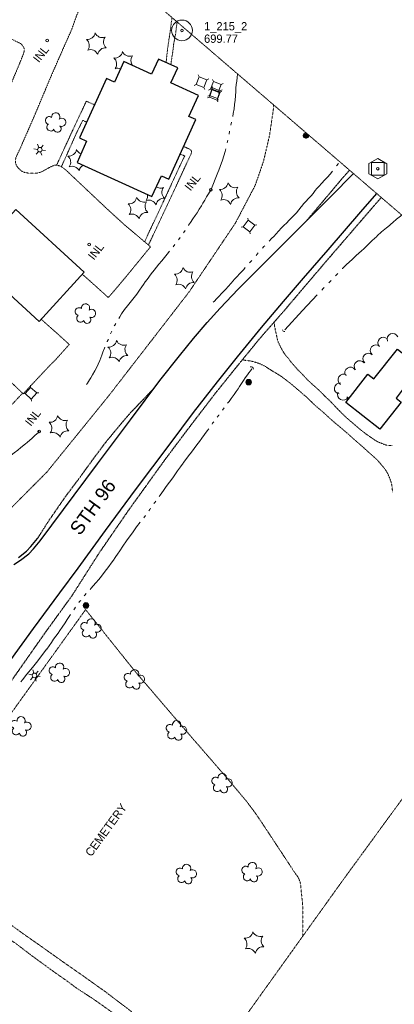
# Model space of a CAD drawing. Extents: x 863487 to 870045, y 569252 to 575761.
# Tile 63 of 66: x 869154 to 869426, y 574346 to 575060. Entities that reach past the tile are written whole.
import ezdxf
from ezdxf.enums import TextEntityAlignment as Align

# ---------------------------------------------------------------- set-up
doc = ezdxf.new("R2010")
doc.units = 0
doc.header["$LTSCALE"] = 0.005
doc.header["$MEASUREMENT"] = 0
for name, pattern in [('DGN Style 3', [37.5, 25, -12.5]), ('DGN Style 4', [56.5, 25, -12.5, 6.5, -12.5]), ('DGN Style 5', [20, 10, -10]), ('DGN Style 6', [74.75, 25, -12.5, 6.25, -12.5, 6, -12.5])]:
    doc.linetypes.add(name, pattern=pattern)
for name, color, linetype, lineweight in [('E_BMGRD', 2, 'Egr', 15), ('E_DWY', 2, 'DGN Style 3', 15), ('E_LAND_Vegetation', 3, 'Continuous', 15), ('E_MAP_Control', 4, 'Continuous', 15), ('E_MAP_Limits', 3, 'DGN Style 3', 15), ('E_MAP_PassPoints', 40, 'Continuous', 15), ('E_MISCPROP', 30, 'Continuous', 15), ('E_MISCPROP_HvyLine', 241, 'Continuous', 25), ('E_MISCPROP_Railing', 30, 'Continuous', 15), ('E_PATH_Sidewalk', 2, 'DGN Style 5', 15), ('E_RDWY', 21, 'Continuous', 25), ('E_RDWY_Gravel', 21, 'DGN Style 3', 25), ('E_RDWY_Name', 21, 'Continuous', 15), ('E_UTL_AboveGroundPipe', 30, 'DGN Style 4', 15), ('E_WTR', 4, 'DGN Style 6', 15)]:
    doc.layers.add(name, color=color, linetype=linetype, lineweight=lineweight)
doc.styles.add('Style-IGR_FONT_0', font='IGR_FONT_0.shx')
doc.linetypes.add('Egr', pattern='A,20,[34,dgnlstyle-ewdotudls.shx,S=0.03732,R=0,X=0,Y=0],20', length=40)

# ---------------------------------------------------------------- blocks, each defined once
blk = doc.blocks.new('TP')
at = {"layer": 'E_MAP_Control', "color": 161, "linetype": 'Continuous', "lineweight": 0, "flags": 128}
for points in [[(-6.41, 3.76), (-6.41, -3.63), (0.05, -7.35), (6.44, -3.69), (6.44, 3.64), (-0.08, 7.36)], [(-4.5, -4.5), (-4.5, 4.5), (4.5, 4.5), (4.5, -4.5)]]:
    blk.add_lwpolyline(points, close=True, dxfattribs=at)
at = {"layer": 'E_MAP_Control', "color": 161, "linetype": 'Continuous', "lineweight": 0}
blk.add_circle((0, 0), 0.871, dxfattribs=at)
blk = doc.blocks.new('PP')
at = {"layer": 'E_MAP_PassPoints', "color": 40, "linetype": 'Continuous', "lineweight": 0}
for radius in [7.5, 0.96]:
    blk.add_circle((0, 0), radius, dxfattribs=at)
blk = doc.blocks.new('PED')
at = {"layer": 'E_UTL_AboveGroundPipe', "color": 101, "linetype": 'Continuous', "lineweight": 13}
for p, q in [((-3.12, 2.9), (-4.17, 3.96)), ((2.88, 2.9), (3.94, 3.96)), ((-4.18, -4.16), (-3.12, -3.1)), ((3.94, -4.16), (2.88, -3.1))]:
    blk.add_line(p, q, dxfattribs=at)
at = {"layer": 'E_UTL_AboveGroundPipe', "color": 101, "linetype": 'Continuous', "lineweight": 13, "flags": 128}
blk.add_lwpolyline([(-3.12, -3.1), (2.88, -3.1), (2.88, 2.9), (-3.12, 2.9)], close=True, dxfattribs=at)
blk = doc.blocks.new('CULVRT_3')
at = {"layer": 'E_MISCPROP_Railing', "color": 40, "linetype": 'Continuous', "lineweight": 0}
blk.add_arc((10, 7.5), 12.5, 216.87873, 323.11829, dxfattribs=at)
blk = doc.blocks.new('CULVRT_4')
at = {"layer": 'E_MISCPROP_Railing', "color": 40, "linetype": 'Continuous', "lineweight": 0}
blk.add_arc((10, 7.5), 12.5, 216.8782, 323.1178, dxfattribs=at)
blk = doc.blocks.new('CEM')
at = {"layer": 'E_BMGRD', "color": 51, "linetype": 'Continuous', "lineweight": 0, "style": 'Style-IGR_FONT_0'}
blk.add_text('CEMETERY', height=6, rotation=0, dxfattribs=at).set_placement((-22.99, -0.18), align=Align.MIDDLE_LEFT)
blk = doc.blocks.new('LTP')
at = {"layer": 'E_MISCPROP', "color": 20, "linetype": 'Continuous', "lineweight": 0}
for p, q in [((-1.64, 0.07), (-4.24, 0.14)), ((-0.8, 1.43), (-2, 3.73)), ((0.9, 1.42), (2.27, 3.65)), ((-0.88, -1.42), (-2.24, -3.61)), ((0.76, -1.47), (2, -3.65)), ((1.64, -0.02), (4.16, -0.09))]:
    blk.add_line(p, q, dxfattribs=at)
blk.add_circle((0, 0), 1.64, dxfattribs=at)
blk = doc.blocks.new('PINEL')
at = {"layer": 'E_LAND_Vegetation', "color": 93, "linetype": 'Continuous', "lineweight": 0}
for centre, start, end in [((-8.14, 7.32), 275.21134, 0.97625), ((2.26, 10.71), 215.21134, 300.97625), ((-10.4, -3.39), 335.21134, 60.97625), ((10.41, 3.41), 155.21135, 240.97626), ((-2.25, -10.7), 35.21135, 120.97626), ((8.15, -7.3), 95.21135, 180.97626)]:
    blk.add_arc(centre, 5.72, start, end, dxfattribs=at)
blk = doc.blocks.new('TREE')
at = {"layer": 'E_LAND_Vegetation', "color": 93, "linetype": 'Continuous', "lineweight": 0}
for centre, radius, start, end in [((-4.47, 0.2), 2.78, 78.07164, 279.08269), ((-1.47, 4.28), 2.78, 1.39463, 209.16762), ((3.57, 2.42), 2.97, 278.42374, 139.65762), ((-2.01, -4.2), 2.61, 140.77979, 358.71239), ((3.46, -3.43), 2.97, 196.07455, 79.04782)]:
    blk.add_arc(centre, radius, start, end, dxfattribs=at)
blk = doc.blocks.new('POLE')
at = {"layer": 'E_MISCPROP', "color": 20, "linetype": 'Continuous', "lineweight": 0}
for centre, radius in [((-0.01, 0.02), 2.02), ((-0.01, 0.03), 1.52), ((0, -0.01), 1.01), ((0, 0), 0.502)]:
    blk.add_circle(centre, radius, dxfattribs=at)
blk = doc.blocks.new('LTP_1')
at = {"layer": 'E_MISCPROP', "color": 20, "linetype": 'Continuous', "lineweight": 0}
for p, q in [((-1.63, 0.07), (-4.24, 0.14)), ((-0.8, 1.43), (-2, 3.73)), ((0.9, 1.42), (2.27, 3.65)), ((-0.88, -1.42), (-2.24, -3.61)), ((0.76, -1.47), (2, -3.65)), ((1.64, -0.02), (4.16, -0.09))]:
    blk.add_line(p, q, dxfattribs=at)
blk.add_circle((0, 0), 1.64, dxfattribs=at)
blk = doc.blocks.new('INL_3')
at = {"layer": 'E_MISCPROP_Railing', "color": 40, "linetype": 'Continuous', "lineweight": 0, "style": 'Style-IGR_FONT_0'}
blk.add_text('INL', height=6, rotation=0.00008, dxfattribs=at).set_placement((-5.74, -3.01))

msp = doc.modelspace()

# ---------------------------------------------------------------- linework, layer by layer
at = {"layer": 'E_DWY', "color": 51, "linetype": 'DGN Style 3', "flags": 128}
for points in [[(869217.62, 575101.73), (869216.65, 575088.8), (869215.2, 575072.58), (869208.72, 575072.76), (869204.23, 575072.03), (869202.6, 575071.76), (869201.37, 575071.37), (869200.02, 575070.59), (869198.99, 575069.39), (869197.74, 575067.41), (869196.73, 575065.35), (869195.6, 575062.77), (869191.99, 575052.62), (869186.87, 575041.14), (869176.97, 575018.59), (869165.17, 574990.43), (869154.6, 574966.27), (869151.71, 574960.13), (869151.23, 574958.08), (869151.22, 574956.21), (869151.71, 574954.85), (869152.48, 574953.27), (869153.54, 574952.04), (869155.22, 574950.54), (869156.34, 574949.69), (869157.04, 574949.38), (869157.77, 574949.11), (869159.13, 574948.86), (869160.61, 574948.59), (869161.51, 574948.53), (869163.37, 574948.48), (869165.89, 574948.53), (869167.99, 574948.79), (869168.98, 574949.08), (869170.46, 574949.69), (869172.75, 574950.93), (869174.85, 574952.09), (869176.95, 574953.24), (869178.6, 574953.95), (869179.6, 574954.3), (869180.75, 574954.41), (869182.42, 574954.04), (869183.61, 574953.73), (869184.7, 574953.15), (869186.19, 574952.07), (869187.29, 574951.21), (869188.1, 574950.53), (869218.43, 574921.92), (869230.6, 574910.83), (869249.1, 574895.25), (869232.64, 574875.08), (869221.5, 574861.87), (869218.48, 574858.48), (869208.77, 574867.29), (869201.32, 574873.92), (869199.7, 574875.25), (869199.64, 574875.28)], [(869140.43, 575048.98), (869140.87, 575048.78), (869142.73, 575047.94), (869144.24, 575047.19), (869146.09, 575046.45), (869148.16, 575045.75), (869149.69, 575045.08), (869151.37, 575044.21), (869153.02, 575043.4), (869154.18, 575042.89), (869155.35, 575042.26), (869156.12, 575041.4), (869156.72, 575040.55), (869157.37, 575039.42), (869157.64, 575038.66), (869157.58, 575037.73), (869157.53, 575036.55), (869157.1, 575035.01), (869153.97, 575027.32), (869148.4, 575014.02), (869140.4, 574996.18), (869134.82, 574984.21), (869128.76, 574971.18), (869124.47, 574961.71), (869118.93, 574950.1), (869112.95, 574939.68), (869105.52, 574926.76), (869097.13, 574913.69), (869089.79, 574903.44), (869084.55, 574896.81), (869083.36, 574895.57), (869082.65, 574895), (869082.39, 574894.86), (869081.84, 574894.94), (869081.02, 574895.51), (869079, 574896.88), (869077.74, 574897.91), (869075.88, 574899.54), (869074.69, 574900.45), (869073.47, 574901.47), (869072.38, 574902.36), (869071.52, 574903.13), (869070.49, 574904.07), (869069.59, 574904.86), (869068.65, 574905.63)], [(869338.28, 574997.99), (869338.06, 574994.66), (869335.27, 574975.62), (869330.87, 574956.94), (869324.97, 574939.83), (869310.57, 574912.4), (869277.2, 574862.73), (869218.99, 574787.49), (869174.06, 574732.07), (869136.97, 574694.75)], [(868995.59, 574751.2), (868997.21, 574755.41), (868997.83, 574757.46), (869001.21, 574761.47), (869005.27, 574766.54), (869008.78, 574770.54), (869013.02, 574775.34), (869020.81, 574783.92), (869033.97, 574798.6), (869046.1, 574812.1), (869058.1, 574825.77), (869081.37, 574852.28), (869084.6, 574855.97), (869085.33, 574855.45), (869086.57, 574854.36), (869089.35, 574851.91), (869090.45, 574850.76), (869091.26, 574849.96), (869091.89, 574849.34), (869092.35, 574848.9), (869093.04, 574848.15), (869093.47, 574847.67), (869094, 574847.12), (869094.89, 574846.3), (869095.88, 574845.4), (869096.8, 574844.57), (869097.52, 574843.99), (869098.41, 574843.18), (869099.83, 574841.82), (869101.4, 574840.4), (869102.58, 574839.35), (869103.19, 574838.84), (869110.38, 574832.32), (869118.75, 574824.62), (869124.87, 574818.92), (869131.97, 574812.15), (869145.64, 574799.43), (869151.31, 574794.06), (869156.86, 574788.71), (869176.83, 574809.97), (869179.94, 574812.96), (869190.26, 574824.49), (869181.67, 574832.27), (869173.8, 574839.23), (869169.96, 574842.76), (869169.95, 574842.77)], [(869338.62, 574840.61), (869338.86, 574838.47), (869339.23, 574836.49), (869339.61, 574834.48), (869339.96, 574832.91), (869340.31, 574831.42), (869340.62, 574829.91), (869340.94, 574828.32), (869341.36, 574826.85), (869341.98, 574825.35), (869342.78, 574823.71), (869343.69, 574821.88), (869344.74, 574820.09), (869345.85, 574818.13), (869347.18, 574816.33), (869349.04, 574814.35), (869350.55, 574812.12), (869352.24, 574810.19), (869353.81, 574808.4), (869355.83, 574806.09), (869358.32, 574803.67), (869360.1, 574801.76), (869361.6, 574800.12), (869362.34, 574799.31), (869364.05, 574797.69), (869366.45, 574795.45), (869368.48, 574793.73), (869370.08, 574792.25), (869371.89, 574790.57), (869373.62, 574788.86), (869375.65, 574786.78), (869378.89, 574783.71), (869381.05, 574781.52), (869383.07, 574779.34), (869385.31, 574777.04), (869387.76, 574774.58), (869389.96, 574772.43), (869392.18, 574770.4), (869395.22, 574767.85), (869397.57, 574765.8), (869400.1, 574763.66), (869402.37, 574761.83), (869405.04, 574759.71), (869407.34, 574758.14), (869408.44, 574757.34), (869409.44, 574756.73), (869411.42, 574755.32), (869413.02, 574754.3), (869414.62, 574753.55), (869416.16, 574752.98), (869416.6, 574752.83), (869417.19, 574752.58), (869418.88, 574751.83), (869420.38, 574751.45), (869422.86, 574751.24), (869424.57, 574751.26)], [(869424.37, 574717.23), (869424.33, 574718.3), (869424.08, 574721.48), (869423.48, 574724.35), (869422.6, 574726.97), (869420.91, 574730.97), (869419.61, 574733.17), (869417.96, 574735.4), (869416.52, 574737.1), (869414.9, 574739.05), (869412.97, 574741.15), (869411.17, 574742.77), (869409.05, 574744.65), (869406.62, 574746.84), (869403.65, 574749.51), (869400.91, 574751.94), (869397.6, 574754.8), (869394.43, 574757.64), (869392.24, 574759.65), (869390.08, 574761.46), (869387.51, 574763.64), (869385.45, 574765.43), (869384.6, 574766.2), (869383.32, 574767.16), (869381.47, 574768.71), (869379.5, 574770.46), (869376.47, 574773.27), (869373.55, 574775.93), (869371.19, 574777.86), (869369.26, 574779.52), (869367.09, 574781.47), (869364.16, 574784.35), (869362, 574786.44), (869359.68, 574788.35), (869357.18, 574790.61), (869355.1, 574792.31), (869353.09, 574794.06), (869350.27, 574796.44), (869348.03, 574798.19), (869344.57, 574800.77), (869342.9, 574801.9), (869341.23, 574802.94), (869339.74, 574803.87), (869338.39, 574804.65), (869336.79, 574805.64), (869335.57, 574806.38), (869333.95, 574807.43), (869332.81, 574808.21), (869331.6, 574808.97), (869330.06, 574809.68), (869329.01, 574810.12), (869328.04, 574810.56), (869327.18, 574810.9), (869326.37, 574811.19), (869325.96, 574811.34), (869324.95, 574811.6), (869324.05, 574811.85), (869323.03, 574812.13), (869322.11, 574812.39), (869321.17, 574812.57), (869320.36, 574812.69), (869319.56, 574812.76), (869318.82, 574812.85), (869318.11, 574812.93), (869317.53, 574813.01), (869315.65, 574813.36)], [(869202.09, 574632.4), (868942.38, 574270.92), (868955.91, 574255.45), (869036.98, 574163.84), (869074.82, 574120.43), (869121.59, 574066.44)], [(869202.09, 574632.4), (869237.61, 574588.03), (869269.67, 574550.52), (869304.94, 574509.89), (869319, 574493.07), (869325.15, 574484.8), (869328.6, 574479.77), (869353.49, 574442.02), (869356.12, 574438.29), (869356.66, 574437.13), (869357.29, 574435.58), (869357.72, 574433.98), (869359.42, 574417.21), (869359.54, 574396.04)], [(869275.31, 574279.24), (869272.97, 574287.83), (869270, 574297.34), (869265.45, 574306.13), (869259.81, 574314.78), (869253.45, 574323.34), (869246.14, 574331.1), (869238.8, 574338.19), (869233.02, 574343.02), (869226.08, 574348.2), (869215.87, 574355.96), (869199.5, 574367.61), (869184.97, 574377.74), (869170.33, 574388.18), (869155, 574398.92), (869139.84, 574410.03), (869125.73, 574420.29), (869111.84, 574430.33), (869099.47, 574439.31), (869092.64, 574444.19), (869085.05, 574449.57), (869079.77, 574453.48), (869076.66, 574455.69), (869075.33, 574456.8), (869072.69, 574459.23), (869070.34, 574461.81), (869068.79, 574464.09), (869067.62, 574466.3), (869066.81, 574469.04), (869066.24, 574471.5), (869065.55, 574475.29)], [(869050.06, 574454.37), (869052.3, 574454.59), (869053.57, 574454.55), (869054.56, 574454.45), (869055.86, 574454.23), (869057.69, 574453.66), (869059.59, 574453.04), (869061.34, 574452.49), (869063.03, 574451.92), (869065.06, 574451.06), (869066.92, 574450.13), (869068.69, 574449.18), (869071.19, 574447.87), (869073.93, 574446.4), (869077.29, 574444.19), (869079.55, 574442.75), (869082.05, 574441.05), (869085.65, 574438.52), (869088.48, 574436.49), (869090.58, 574434.72), (869092.52, 574432.96), (869094.67, 574431.2), (869096.5, 574429.79), (869098.87, 574428.1), (869101.14, 574426.42), (869102.87, 574425.22), (869105.73, 574423.32), (869108.4, 574421.48), (869111.39, 574419.4), (869113.91, 574417.62), (869116.22, 574415.78), (869118.08, 574414.36), (869120.1, 574412.9), (869122.33, 574411.31), (869124.83, 574409.48), (869127.01, 574407.92), (869129.42, 574406.27), (869131.46, 574404.94), (869134.18, 574403.03), (869137.18, 574400.82), (869139.77, 574398.8), (869141.92, 574397.07), (869145.01, 574394.88), (869147.27, 574393.32), (869149.98, 574391.56), (869151.94, 574390.2), (869162.89, 574381.85), (869171.89, 574375.32), (869179.4, 574369.82), (869188.03, 574363.83), (869195.56, 574358.19), (869203.4, 574353.12), (869208.77, 574349.56), (869217.97, 574343.05), (869223.84, 574338.82), (869229.58, 574334.26), (869235.3, 574329.28), (869239.51, 574325.22), (869247.68, 574316.2), (869253.18, 574308.39), (869257.91, 574300.95), (869261.39, 574293.73), (869264.26, 574285.86), (869266.25, 574275.22), (869266.8, 574267.53)]]:
    msp.add_lwpolyline(points, dxfattribs=at)
at = {"layer": 'E_LAND_Vegetation', "color": 93, "linetype": 'Continuous'}
for centre, radius, start, end in [((869223.15, 575037.68), 5.72, 263.89693, 349.66184), ((869234.02, 575038.97), 5.72, 203.89694, 289.66185), ((869218.84, 575027.63), 5.72, 323.89693, 49.66184), ((869240.57, 575030.21), 5.72, 143.89694, 219.70474), ((869225.39, 575018.86), 5.72, 68.69942, 109.66184), ((869189.9, 574966.65), 5.72, 263.89693, 349.66184), ((869200.76, 574967.94), 5.72, 203.89694, 249.0568), ((869185.58, 574956.6), 5.72, 323.89693, 49.66184), ((869192.13, 574947.83), 5.72, 23.89693, 109.66184), ((869203, 574949.12), 5.72, 116.03675, 169.66185), ((869256.47, 574943.47), 5.72, 236.58021, 289.66185), ((869263.03, 574934.71), 5.72, 143.89694, 229.66186), ((869241.29, 574932.12), 5.72, 323.89693, 9.95107), ((869247.85, 574923.36), 5.72, 23.89693, 109.66184), ((869258.71, 574924.65), 5.72, 83.89694, 169.66185), ((869417.8, 574825.71), 4.01, 43.31475, 223.29943), ((869424.55, 574828.42), 4.01, 22.71588, 202.70056), ((869412.3, 574820.21), 4.01, 49.66999, 229.65466), ((869406.94, 574814.13), 4.01, 47.11718, 227.10185), ((869393.87, 574804.04), 4.01, 32.68391, 212.66859), ((869400.67, 574808.65), 4.01, 38.24886, 218.23353), ((869388.92, 574798.96), 4.01, 57.17257, 237.15725), ((869386.3, 574792.62), 4.01, 83.64734, 263.63202), ((869388.57, 574788.18), 4.01, 153.73037, 333.71505), ((869395.51, 574785.77), 4.01, 169.76885, 203.05662)]:
    msp.add_arc(centre, radius, start, end, dxfattribs=at)
at = {"layer": 'E_MAP_Limits', "color": 73, "linetype": 'DGN Style 3', "flags": 128}
for points in [[(869175.64, 575137.82), (869630.61, 574746.65)], [(869073.96, 574000.24), (869220.86, 574204.43), (869311.2, 574328.54), (869387.16, 574434.63), (869471.92, 574550.75), (869561.79, 574665.9), (869630.61, 574746.65)]]:
    msp.add_lwpolyline(points, dxfattribs=at)
at = {"layer": 'E_MISCPROP', "color": 20, "linetype": 'Continuous'}
for centre, radius in [((869361.72, 574975.91), 1.01), ((869361.71, 574975.92), 0.502)]:
    msp.add_circle(centre, radius, dxfattribs=at)
for centre, radius, start, end in [((869361.7, 574975.92), 2.02, 92.75377, 5.87036), ((869361.69, 574975.93), 1.52, 64.11116, 34.51298)]:
    msp.add_arc(centre, radius, start, end, dxfattribs=at)
at = {"layer": 'E_MISCPROP_HvyLine', "color": 241, "linetype": 'Continuous', "flags": 128}
for points in [[(869195.88, 574956.37), (869250.12, 574931.66), (869256.97, 574946.71), (869262.38, 574944.24), (869282.03, 574987.39), (869276.9, 574989.72), (869283.83, 575004.94), (869263.83, 575014.05), (869268.79, 575024.92), (869254.92, 575031.24), (869249.93, 575020.28), (869229.85, 575029.43), (869223.07, 575014.54), (869217.26, 575017.18), (869197.62, 574974.06), (869202.85, 574971.68)], [(869151.62, 574922.14), (869201.14, 574876.92), (869168.51, 574841.19), (869118.99, 574886.41)], [(869415.1, 574763.08), (869390.51, 574782.53), (869406.61, 574802.89), (869410.88, 574799.51), (869427.97, 574821.13), (869453.76, 574800.74), (869440.55, 574784.04), (869431.39, 574791.29), (869426.96, 574785.69), (869430.66, 574782.76)]]:
    msp.add_lwpolyline(points, close=True, dxfattribs=at)
at = {"layer": 'E_MISCPROP_Railing', "color": 40, "linetype": 'Continuous'}
for centre in [(869174.25, 575044.68), (869292.85, 574936.43), (869204.74, 574896.82), (869168.49, 574761.49)]:
    msp.add_circle(centre, 0.975, dxfattribs=at)
at = {"layer": 'E_PATH_Sidewalk', "color": 51, "linetype": 'DGN Style 5', "flags": 128}
for points in [[(869260.4, 575028.74), (869260.78, 575032.79), (869261.42, 575038.33), (869262.52, 575045.86), (869263.62, 575052.96), (869264.34, 575058.94), (869264.69, 575061.26)], [(869268.38, 575058.09), (869268.02, 575055.62), (869267.24, 575049.42), (869266, 575042.99), (869265.27, 575036.85), (869264.65, 575032.85), (869264.46, 575031.57), (869263.85, 575027.17)], [(869181.07, 574954.34), (869184.65, 574962.17), (869194.7, 574983.88), (869202.63, 575000.73), (869205.93, 574999.19), (869208.57, 574998.1)], [(869184.53, 574953.25), (869187.52, 574959.84), (869195.83, 574978.36), (869200.04, 574986.86), (869202.7, 574985.58), (869202.84, 574985.52)], [(869273.14, 574967.86), (869277.8, 574965.76), (869278.38, 574965.2), (869278.77, 574964.41), (869278.85, 574963.84), (869278.71, 574963.15), (869278.59, 574962.84), (869264.59, 574932.66), (869248.79, 574899.02), (869247.56, 574896.54)], [(869244.87, 574898.81), (869247.93, 574905.68), (869253.79, 574917.98), (869261.81, 574935.26), (869270.59, 574954.28), (869273.92, 574961.04), (869270.62, 574962.34)], [(869107.85, 574746.95), (869110.2, 574744.72), (869111.54, 574743.6), (869112.3, 574743.04), (869112.81, 574742.91), (869113.18, 574742.94), (869113.55, 574743.02), (869114.11, 574743.42), (869114.19, 574743.49), (869122.65, 574752.81), (869134.26, 574765.16), (869148.15, 574780.31), (869156.37, 574789.19)]]:
    msp.add_lwpolyline(points, dxfattribs=at)
at = {"layer": 'E_RDWY', "color": 21, "linetype": 'Continuous', "flags": 128}
for points in [[(869169.11, 574682.32), (869210.76, 574738.04), (869234.68, 574769.86), (869255.96, 574798.3), (869270.12, 574816.26), (869280.29, 574828.72), (869290.21, 574840.37), (869299.51, 574850.67), (869312.51, 574864.65), (869328.88, 574880.72), (869351.67, 574903.71), (869367.43, 574919.39), (869380.79, 574932.76), (869395, 574947.19), (869396.07, 574948.3)], [(869147.81, 574596.02), (869164.4, 574618.65), (869183.43, 574644.58), (869196.6, 574662.44), (869216.45, 574689.75), (869238.31, 574719.17), (869263.35, 574752.48), (869280.33, 574775.07), (869297.5, 574797.41), (869311.99, 574815.43), (869329.52, 574836.84), (869345.37, 574855.65), (869359.91, 574872.48), (869377.86, 574893.04), (869401.51, 574920.5), (869412.98, 574933.76)], [(869150.21, 574665.1), (869154.84, 574668.2), (869160.9, 574672.89), (869164.38, 574676.38), (869169.11, 574682.32)], [(869153.38, 574670.23), (869159.24, 574674.76), (869162.51, 574678.05), (869167.15, 574683.87)]]:
    msp.add_lwpolyline(points, dxfattribs=at)
at = {"layer": 'E_RDWY_Gravel', "color": 21, "linetype": 'DGN Style 3', "flags": 128}
for points in [[(869362.55, 574914.54), (869388.34, 574945.17), (869393.26, 574950.72)], [(868869.52, 574205.05), (868899.43, 574247.29), (868919.05, 574274.52), (868941.3, 574304.86), (868957.59, 574327.44), (868975.65, 574352.35), (868992.34, 574375.58), (869007.41, 574396.43), (869022.43, 574416.81), (869039.69, 574440.43), (869050.44, 574454.89), (869065.21, 574474.86), (869086.71, 574502.57), (869102.77, 574522.8), (869111.56, 574534.04), (869124.01, 574549.63), (869135.41, 574564.18), (869147.72, 574579.85), (869172.8, 574615.63), (869192.84, 574643.29), (869212.28, 574673.91), (869233.92, 574705.34), (869260.04, 574741.59), (869276.13, 574763.01), (869295.99, 574788.97), (869310.66, 574807.24), (869327.99, 574828.47), (869345.92, 574848.94), (869373.6, 574881.51), (869397.35, 574909.09), (869416.24, 574930.96)], [(869167.23, 574683.81), (869176.61, 574698.47), (869188.02, 574714.92), (869197.47, 574727.48), (869207.61, 574741.47), (869216.33, 574753.17), (869225.1, 574763.84), (869234.71, 574775.1), (869252.34, 574793.47)]]:
    msp.add_lwpolyline(points, dxfattribs=at)
at = {"layer": 'E_WTR', "color": 161, "linetype": 'Continuous', "flags": 128}
for points in [[(869308.66, 574989.69), (869309.08, 574991.85), (869309.58, 574995.13), (869310.03, 574998.33), (869310.43, 575001.39), (869310.7, 575004.65), (869310.93, 575007.6), (869310.94, 575010.07), (869311.24, 575012.83), (869311.54, 575015.17), (869311.79, 575017.97), (869312.2, 575020.31), (869312.22, 575020.4)], [(869307.32, 574983.26), (869307.79, 574985.4)], [(869304.58, 574970.42), (869304.58, 574970.44), (869305.07, 574972.55)], [(869305.99, 574976.83), (869306.42, 574978.98)], [(869292.85, 574936.33), (869297.84, 574949.07), (869298.55, 574950.79), (869299.63, 574953.45), (869301.28, 574957.99), (869303.1, 574964.3), (869303.57, 574966.16)], [(869385.29, 574955.63), (869385.24, 574955.58), (869383.75, 574953.84)], [(869380.95, 574950.05), (869379.16, 574947.81), (869377.34, 574945.74), (869375.4, 574943.62), (869372.99, 574941.03), (869371.14, 574939.1), (869369.53, 574937.39), (869368.37, 574935.94), (869366.8, 574933.9), (869365.43, 574932.26), (869363.59, 574930.28), (869361.65, 574928.12), (869360.25, 574926.53), (869358.46, 574924.32)], [(869292.85, 574936.33), (869291.78, 574934.68), (869291.02, 574933.51), (869289.69, 574931.37), (869288.37, 574929.03), (869287.07, 574926.85), (869285.91, 574924.91), (869284.36, 574922.41), (869282.8, 574919.89), (869281.42, 574917.79), (869279.82, 574915.38), (869278.08, 574912.9), (869276.68, 574910.8), (869276.54, 574910.59)], [(869358.46, 574924.32), (869358.27, 574924.09), (869356.52, 574921.96), (869354.76, 574919.93), (869353.01, 574917.99), (869351.18, 574916.14), (869349.29, 574914.19), (869347.76, 574912.61), (869345.65, 574910.53), (869343.84, 574908.67), (869342.02, 574906.72), (869339.92, 574904.4), (869338.59, 574903.04), (869336.83, 574901.24), (869335.09, 574899.4)], [(869413.28, 574903.08), (869416.51, 574905.96), (869420, 574908.86), (869422.18, 574910.69), (869423.1, 574911.51), (869424.57, 574912.79), (869427.38, 574915.28), (869430.1, 574917.51), (869431, 574918.27)], [(869270.54, 574901.96), (869269.35, 574900.38), (869269.28, 574900.28)], [(869274.16, 574907.13), (869272.95, 574905.4)], [(869388.05, 574879.37), (869388.26, 574879.57), (869391.16, 574882.33), (869393.06, 574884.04), (869395.44, 574886.3), (869397.9, 574888.67), (869400.2, 574890.73), (869401.56, 574892.02), (869403.82, 574894.05), (869406.7, 574896.84), (869409.66, 574899.78), (869412.96, 574902.79), (869413.28, 574903.08)], [(869266.75, 574896.92), (869265.45, 574895.27)], [(869331.83, 574895.99), (869331.18, 574895.33), (869330.17, 574894.32)], [(869262.82, 574891.98), (869261.14, 574889.92), (869259.19, 574887.53), (869257.22, 574885.08), (869255.23, 574882.63), (869251.69, 574878.31), (869249.63, 574875.61), (869246.67, 574871.65), (869245.29, 574869.73), (869244.06, 574867.95)], [(869327.04, 574890.81), (869325.51, 574889)], [(869317.76, 574880.12), (869316.62, 574878.85), (869315.27, 574877.37), (869313.61, 574875.7), (869311.76, 574873.67), (869310, 574871.86), (869307.5, 574868.96), (869305.23, 574866.42), (869303.66, 574864.65), (869302.04, 574862.91), (869300.61, 574861.44), (869298.78, 574859.55), (869297, 574857.64), (869295.4, 574855.91), (869294.54, 574855.01)], [(869322.48, 574885.39), (869321.48, 574884.28), (869320.91, 574883.64)], [(869383.13, 574874.17), (869384.69, 574875.98)], [(869244.06, 574867.95), (869242.92, 574866.3), (869241.13, 574863.77), (869239.08, 574861.02), (869236.26, 574857.35), (869234.4, 574854.89), (869232.47, 574852.43), (869230.31, 574849.7), (869228.12, 574846.65), (869226.81, 574844.6), (869226.08, 574843.35)], [(869373.12, 574863.91), (869374.14, 574865.01), (869374.77, 574865.64)], [(869378.18, 574869), (869379.85, 574870.7)], [(869346.28, 574835.05), (869359.26, 574849.02), (869369.87, 574860.41)], [(869223.94, 574839.74), (869223.18, 574838.49), (869222.87, 574837.92)], [(869220.97, 574834.18), (869220.3, 574832.76), (869220.11, 574832.26)], [(869215.99, 574822.61), (869215.67, 574821.91), (869214.6, 574818.88), (869213.88, 574816.73), (869212.37, 574812.92), (869211.09, 574810.19), (869210.15, 574808.04), (869208.69, 574805.26), (869207.11, 574802.52), (869205.87, 574800.32), (869204.98, 574798.92), (869204.22, 574797.7), (869203.39, 574796.48), (869202.67, 574795.44)], [(869218.65, 574828.32), (869218.41, 574827.73), (869217.79, 574826.61), (869217.72, 574826.45)], [(869322.5, 574806.71), (869321.43, 574805.31), (869320.27, 574803.82), (869319.3, 574802.5), (869317.71, 574800.24), (869316.35, 574798.28), (869314.94, 574796.12), (869313.57, 574794.08), (869312.52, 574792.39), (869311.07, 574790.3), (869309.57, 574788.16), (869307.54, 574785.36), (869305.95, 574783.25), (869304.97, 574781.87)], [(869298.63, 574773.52), (869298.51, 574773.37), (869297.36, 574771.85)], [(869302.45, 574778.52), (869301.18, 574776.85)], [(869294.86, 574768.48), (869294.06, 574767.36), (869293.64, 574766.77)], [(869168.51, 574761.65), (869167.63, 574760.52), (869165.66, 574758.73), (869163.31, 574756.62), (869159.7, 574753.5), (869158.44, 574752.41), (869155.28, 574749.79), (869152.89, 574747.83), (869150.39, 574745.87), (869148.26, 574744.22)], [(869291.22, 574763.34), (869290.17, 574761.81), (869288.28, 574759.15), (869286.33, 574756.53), (869284.55, 574754.13), (869282.67, 574751.68), (869280.62, 574749.08), (869278.73, 574746.54), (869276.55, 574743.69), (869274.68, 574741.13), (869273.09, 574738.93)], [(869273.09, 574738.93), (869272.76, 574738.48), (869270.85, 574735.89), (869268.76, 574732.91), (869265.8, 574728.66), (869263.79, 574725.89), (869261.9, 574723.44), (869260.02, 574720.84), (869258.42, 574718.62), (869256.05, 574715.31), (869255.25, 574714.3)], [(869252.83, 574710.88), (869252.15, 574709.93), (869251.58, 574709.19)], [(869249.15, 574705.79), (869248.65, 574704.99), (869247.98, 574704.06)], [(869241.58, 574695.76), (869239, 574692.4), (869235.96, 574688.09), (869234.28, 574685.81), (869231.8, 574682.31), (869228.99, 574678.33), (869226.79, 574675.07), (869225.15, 574672.62), (869224.03, 574670.95)], [(869245.53, 574700.66), (869244.24, 574699)], [(869224.03, 574670.95), (869223.51, 574670.18), (869222.2, 574668.26), (869220.6, 574666.04), (869218.91, 574663.71), (869217.24, 574661.38), (869215.62, 574659.36), (869213.48, 574656.59), (869211.67, 574654.32), (869209.48, 574651.74), (869207.6, 574649.64), (869206.06, 574647.93), (869205.29, 574647.07)], [(869202.46, 574643.98), (869201.48, 574642.82), (869201.12, 574642.36)], [(869198.52, 574639.08), (869197.78, 574638.18), (869197.19, 574637.47)], [(869194.72, 574634.09), (869193.93, 574632.91), (869193.55, 574632.35)], [(869191.18, 574628.9), (869190.71, 574628.19), (869188.83, 574625.28), (869187.32, 574622.92), (869185.19, 574619.61), (869183.53, 574617.19), (869182.14, 574615.24), (869180.5, 574613.06), (869178.93, 574610.91), (869177.3, 574608.62), (869173.96, 574603.85)], [(869173.96, 574603.85), (869173.81, 574603.63), (869167.41, 574595.32), (869163.63, 574590.47), (869159.51, 574585.53), (869156.33, 574581.56), (869155.09, 574580)]]:
    msp.add_lwpolyline(points, dxfattribs=at)

# ---------------------------------------------------------------- block references
at = {"layer": 'E_BMGRD', "color": 51, "linetype": 'Continuous', "xscale": 1.000001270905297, "yscale": 1.000001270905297, "zscale": 1.000001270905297, "rotation": 53.99863723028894}
msp.add_blockref('CEM', (869217.1, 574473.44), dxfattribs=at)
at = {"layer": 'E_LAND_Vegetation', "color": 93, "linetype": 'Continuous', "xscale": 1.000001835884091, "yscale": 1.000001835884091, "zscale": 1.000001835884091, "rotation": 48.68554361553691}
for name, p in [('PINEL', (869209.93, 575042.38)), ('TREE', (869179.9, 574985.08)), ('PINEL', (869306.17, 574933.7)), ('PINEL', (869239.99, 574923.22)), ('PINEL', (869273.59, 574872.39)), ('TREE', (869201.52, 574846.63)), ('PINEL', (869225.45, 574819.54)), ('PINEL', (869182.75, 574765.01)), ('TREE', (869205.56, 574618.57)), ('TREE', (869182.7, 574586.49)), ('TREE', (869237.02, 574581.67)), ('TREE', (869154.85, 574547.65)), ('TREE', (869267.48, 574544.75)), ('TREE', (869300.5, 574506.55)), ('TREE', (869322.25, 574442.02)), ('TREE', (869274.68, 574440.67)), ('PINEL', (869324.13, 574391.27))]:
    msp.add_blockref(name, p, dxfattribs=at)
at = {"layer": 'E_MAP_Control', "color": 161, "linetype": 'Continuous'}
msp.add_blockref('TP', (869413.73, 574951.72), dxfattribs=at)
at = {"layer": 'E_MAP_PassPoints', "color": 40, "linetype": 'Continuous'}
msp.add_blockref('PP', (869271.9, 575051.98), dxfattribs=at)
at = {"layer": 'E_MISCPROP', "color": 20, "linetype": 'Continuous'}
for name, p, xscale, yscale, zscale, rotation in [('LTP', (869168.88, 574965.56), 1.000001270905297, 1.000001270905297, 1.000001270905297, 53.99863723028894), ('POLE', (869320.16, 574797.16), 1.000001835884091, 1.000001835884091, 1.000001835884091, 48.68554361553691), ('POLE', (869202.39, 574635.41), 1.000001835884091, 1.000001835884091, 1.000001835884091, 48.68554361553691), ('LTP_1', (869165.02, 574584.74), 1.000001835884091, 1.000001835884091, 1.000001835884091, 48.68554361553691)]:
    msp.add_blockref(name, p, dxfattribs=dict(at, xscale=xscale, yscale=yscale, zscale=zscale, rotation=rotation))
at = {"layer": 'E_MISCPROP_Railing', "color": 40, "linetype": 'Continuous', "rotation": 51.87975697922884}
for p in [(869169.42, 575034.51), (869279.24, 574941.57), (869209.24, 574891.52), (869163.62, 574771.14)]:
    msp.add_blockref('INL_3', p, dxfattribs=at)
at = {"layer": 'E_MISCPROP_Railing', "color": 40, "linetype": 'Continuous'}
for name, p, xscale, yscale, zscale, rotation in [('CULVRT_3', (869344.72, 574835.07), 0.106052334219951, 0.106052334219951, 0.106052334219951, 325.1194805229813), ('CULVRT_4', (869323.67, 574806.51), 0.1446602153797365, 0.1446602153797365, 0.1446602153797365, 144.7935749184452)]:
    msp.add_blockref(name, p, dxfattribs=dict(at, xscale=xscale, yscale=yscale, zscale=zscale, rotation=rotation))
at = {"layer": 'E_UTL_AboveGroundPipe', "color": 101, "linetype": 'Continuous'}
for p, rotation in [((869285.97, 575014.6), 69.15647667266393), ((869296.32, 575011.22), 69.15647667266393), ((869295.55, 575005.57), 69.15647667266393), ((869295.74, 575006.72), 69.15647667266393), ((869320.48, 574910.46), 53.71281361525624)]:
    msp.add_blockref('PED', p, dxfattribs=dict(at, rotation=rotation))
at = {"layer": 'E_UTL_AboveGroundPipe', "color": 101, "linetype": 'Continuous', "xscale": 1.000001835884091, "yscale": 1.000001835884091, "zscale": 1.000001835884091, "rotation": 48.68554361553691}
msp.add_blockref('PED', (869162.5, 574789.31), dxfattribs=at)

# ---------------------------------------------------------------- texts
at = {"layer": 'E_MAP_PassPoints', "color": 40, "linetype": 'Continuous', "style": 'Style-IGR_FONT_0'}
for s, p in [('1_215_2', (869287.9, 575051.98)), ('699.77', (869287.9, 575042.98))]:
    msp.add_text(s, height=6, dxfattribs=at).set_placement(p)
at = {"layer": 'E_RDWY_Name', "color": 21, "linetype": 'Continuous', "style": 'Style-IGR_FONT_0', "width": 0.999805}
msp.add_text('STH 96', height=10, rotation=53.98947, dxfattribs=at).set_placement((869198.01, 574685.45))

doc.saveas('drawing.dxf')
